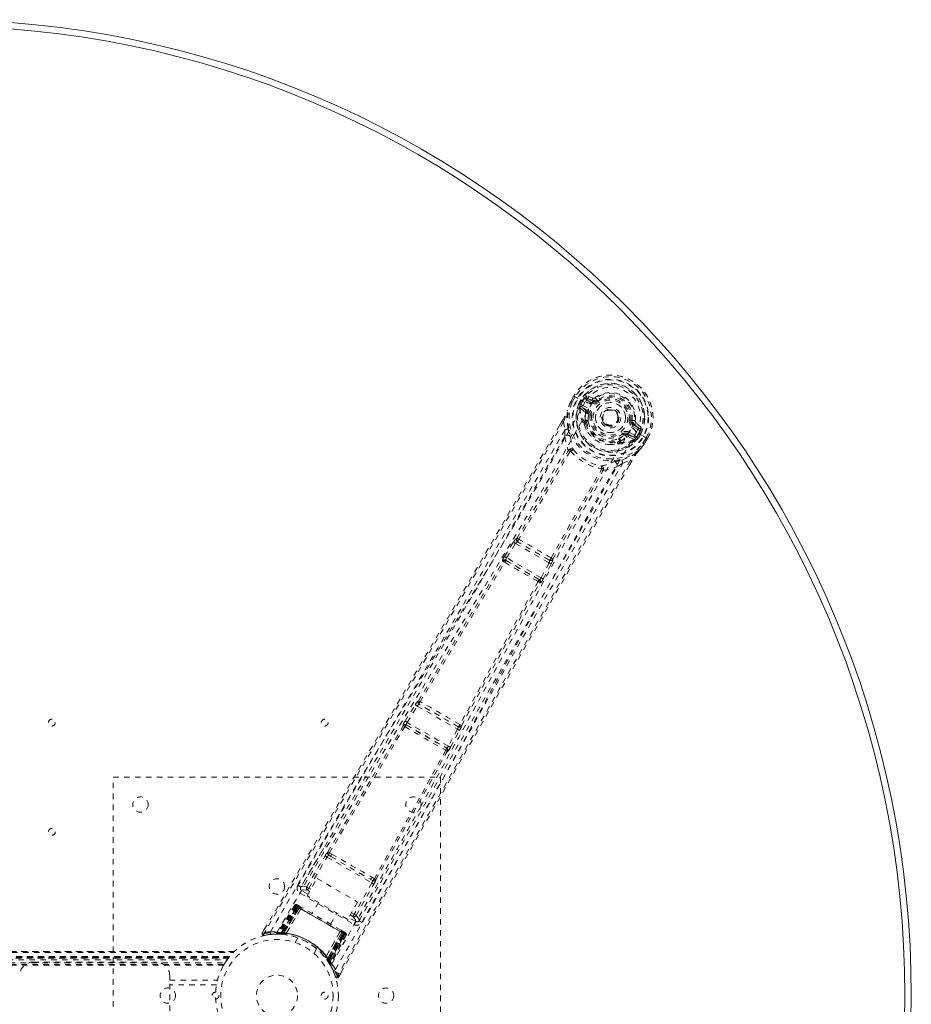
# Model space of a CAD drawing. Header units: inches. Extents: x 7.1 to 78.6, y 22.7 to 58.4.
# Tile 5 of 5: x 62.3 to 78.6, y 40.4 to 58.4. Entities that reach past the tile are written whole.
import ezdxf

# ---------------------------------------------------------------- set-up
doc = ezdxf.new("R2010")
doc.units = ezdxf.units.IN
doc.header["$MEASUREMENT"] = 0
doc.linetypes.add('SLD-Dashed', pattern=[0.075, 0.05, -0.025])
doc.linetypes.add('SLD-Solid', pattern=[0])

msp = doc.modelspace()

# ---------------------------------------------------------------- linework, layer by layer
at = {"color": 7, "linetype": 'SLD-Dashed', "lineweight": 0}
for p, q in [((72.348, 51.438), (72.346, 51.435)), ((72.406, 51.54), (72.348, 51.438)), ((72.407, 51.54), (72.349, 51.438)), ((72.431, 51.524), (72.373, 51.423)), ((72.409, 51.538), (72.406, 51.54)), ((72.455, 51.511), (72.409, 51.538)), ((72.475, 51.499), (72.455, 51.511)), ((72.48, 51.496), (72.475, 51.499)), ((72.61, 51.421), (72.48, 51.496)), ((72.5, 51.4), (72.536, 51.463)), ((72.5, 51.4), (72.526, 51.387)), ((72.5, 51.4), (72.5, 51.4)), ((72.562, 51.448), (72.526, 51.387)), ((72.528, 51.378), (72.566, 51.445)), ((72.566, 51.445), (72.562, 51.448)), ((72.636, 51.469), (72.651, 51.495)), ((72.737, 51.411), (72.636, 51.469)), ((72.757, 51.502), (72.643, 51.542)), ((72.651, 51.495), (72.762, 51.455)), ((72.752, 51.437), (72.651, 51.495)), ((72.762, 51.455), (72.752, 51.437)), ((72.799, 51.509), (72.835, 51.462)), ((72.828, 51.457), (72.835, 51.462)), ((72.835, 51.462), (72.85, 51.443)), ((72.515, 51.342), (72.515, 51.337)), ((72.519, 51.323), (72.515, 51.337)), ((72.519, 51.323), (72.608, 51.247)), ((72.526, 51.386), (72.522, 51.367)), ((72.522, 51.367), (72.528, 51.378)), ((72.648, 51.258), (72.548, 51.344)), ((72.548, 51.344), (72.661, 51.279)), ((72.563, 51.37), (72.676, 51.305)), ((72.648, 51.258), (72.661, 51.279)), ((72.193, 51.086), (72.142, 50.998)), ((72.194, 51.085), (72.143, 50.996)), ((72.218, 51.07), (72.244, 50.922)), ((72.596, 51.016), (72.595, 51.037)), ((72.603, 51.065), (72.614, 51.084)), ((72.637, 51.077), (72.626, 51.057)), ((72.675, 51.195), (72.675, 51.208)), ((72.704, 51.191), (72.675, 51.195)), ((73.213, 51.065), (73.205, 51.053)), ((73.217, 51.073), (73.213, 51.065)), ((73.45, 51.096), (73.474, 51.093)), ((73.474, 51.093), (73.474, 51.084)), ((73.639, 50.966), (73.548, 51.046)), ((72.239, 50.795), (72.244, 50.922)), ((73.418, 50.876), (73.53, 50.812)), ((73.58, 50.924), (73.479, 50.982)), ((73.504, 51.026), (73.494, 51.008)), ((73.595, 50.95), (73.494, 51.008)), ((73.504, 51.026), (73.595, 50.95)), ((73.551, 50.878), (73.551, 50.878)), ((73.681, 50.803), (73.551, 50.878)), ((73.228, 50.709), (73.24, 50.729)), ((73.246, 50.693), (73.258, 50.713)), ((73.323, 50.821), (73.305, 50.844)), ((73.335, 50.827), (73.323, 50.821)), ((73.391, 50.829), (73.403, 50.85)), ((73.515, 50.786), (73.391, 50.829)), ((73.401, 50.789), (73.512, 50.75)), ((73.403, 50.85), (73.515, 50.786)), ((73.526, 50.754), (73.512, 50.75)), ((73.512, 50.75), (73.512, 50.75)), ((73.512, 50.75), (73.512, 50.749)), ((73.526, 50.754), (73.531, 50.756)), ((73.563, 50.788), (73.548, 50.774)), ((73.548, 50.774), (73.555, 50.785)), ((73.555, 50.785), (73.594, 50.852)), ((73.563, 50.788), (73.599, 50.849)), ((73.563, 50.788), (73.588, 50.772)), ((73.625, 50.835), (73.588, 50.772)), ((73.588, 50.772), (73.588, 50.772)), ((73.594, 50.852), (73.599, 50.849)), ((73.625, 50.835), (73.625, 50.835)), ((73.672, 50.674), (73.73, 50.774)), ((73.686, 50.8), (73.681, 50.803)), ((73.706, 50.788), (73.686, 50.8)), ((73.696, 50.66), (73.755, 50.761)), ((73.756, 50.76), (73.697, 50.659)), ((73.753, 50.762), (73.706, 50.788)), ((73.756, 50.76), (73.753, 50.762)), ((73.226, 50.673), (73.207, 50.663)), ((73.695, 50.655), (73.697, 50.659)), ((73.302, 50.311), (73.443, 50.363)), ((73.423, 50.272), (73.468, 50.349)), ((73.469, 50.349), (73.425, 50.272)), ((73.302, 50.311), (73.194, 50.243)), ((71.3, 48.862), (71.319, 48.89)), ((71.362, 48.93), (71.361, 48.931)), ((71.135, 48.6), (71.3, 48.862)), ((71.173, 48.577), (71.337, 48.838)), ((71.337, 48.838), (71.951, 48.484)), ((71.376, 48.868), (71.377, 48.868)), ((71.957, 48.532), (71.376, 48.868)), ((71.108, 48.508), (71.099, 48.518)), ((71.168, 48.523), (71.159, 48.533)), ((71.159, 48.533), (71.775, 48.177)), ((71.807, 48.211), (71.173, 48.577)), ((71.957, 48.533), (71.957, 48.532)), ((72.019, 48.551), (72.018, 48.551)), ((71.951, 48.484), (71.807, 48.211)), ((71.846, 48.19), (71.99, 48.463)), ((71.99, 48.463), (72.005, 48.494)), ((71.775, 48.177), (71.762, 48.18)), ((71.779, 48.12), (71.792, 48.117)), ((69.314, 45.585), (69.499, 45.885)), ((69.352, 45.561), (69.537, 45.861)), ((69.537, 45.861), (70.273, 45.437)), ((69.556, 45.956), (69.556, 45.956)), ((69.571, 45.894), (69.572, 45.893)), ((70.284, 45.482), (69.571, 45.894)), ((69.275, 45.503), (69.279, 45.498)), ((69.339, 45.514), (69.336, 45.519)), ((69.336, 45.519), (70.077, 45.091)), ((70.106, 45.126), (69.352, 45.561)), ((70.283, 45.483), (70.284, 45.482)), ((70.345, 45.5), (70.345, 45.501)), ((70.273, 45.437), (70.106, 45.126)), ((70.145, 45.105), (70.312, 45.416)), ((70.077, 45.091), (70.071, 45.091)), ((70.087, 45.031), (70.094, 45.031)), ((63.965, 44.557), (69.965, 44.557)), ((63.965, 36.557), (63.965, 44.557)), ((69.965, 44.557), (69.965, 36.557)), ((67.817, 43.25), (67.403, 42.548)), ((67.51, 42.549), (67.846, 43.117)), ((67.914, 43.128), (67.955, 43.104)), ((67.97, 43.15), (67.928, 43.173)), ((67.955, 43.104), (68.676, 42.688)), ((67.548, 42.526), (67.884, 43.094)), ((67.884, 43.094), (68.703, 42.622)), ((67.516, 42.385), (67.699, 42.702)), ((67.699, 42.702), (68.444, 42.271)), ((68.703, 42.622), (68.379, 42.047)), ((68.418, 42.025), (68.742, 42.6)), ((68.471, 41.932), (68.871, 42.641)), ((68.676, 42.688), (68.717, 42.664)), ((68.75, 42.699), (68.708, 42.724)), ((67.387, 42.432), (68.377, 41.86)), ((67.401, 42.546), (67.395, 42.529)), ((67.403, 42.547), (67.398, 42.539)), ((67.403, 42.549), (67.403, 42.547)), ((67.534, 42.416), (67.417, 42.484)), ((68.261, 41.954), (67.516, 42.385)), ((67.563, 42.466), (67.526, 42.487)), ((67.585, 42.505), (67.548, 42.526)), ((67.29, 42.213), (66.969, 41.699)), ((67.302, 42.206), (66.985, 41.699)), ((67.302, 42.206), (67.29, 42.213)), ((67.331, 42.223), (67.328, 42.224)), ((67.332, 42.222), (67.332, 42.222)), ((67.339, 42.218), (67.338, 42.216)), ((67.343, 42.216), (67.339, 42.218)), ((67.354, 42.209), (67.351, 42.211)), ((67.416, 42.174), (67.358, 42.207)), ((67.725, 42.264), (67.609, 42.062)), ((68.444, 42.271), (68.261, 41.954)), ((67.322, 42.199), (67.005, 41.696)), ((67.318, 42.197), (67.006, 41.699)), ((67.324, 42.193), (67.045, 41.711)), ((67.051, 41.711), (67.328, 42.191)), ((67.06, 41.71), (67.336, 42.187)), ((67.339, 42.185), (67.065, 41.709)), ((67.352, 42.177), (67.08, 41.708)), ((67.083, 41.695), (67.375, 42.164)), ((67.084, 41.708), (67.355, 42.176)), ((67.377, 42.163), (67.085, 41.695)), ((67.136, 41.698), (67.402, 42.15)), ((67.403, 42.148), (67.138, 41.698)), ((67.375, 42.164), (67.318, 42.197)), ((67.328, 42.191), (68.199, 41.688)), ((68.188, 41.695), (67.339, 42.185)), ((67.355, 42.176), (67.352, 42.177)), ((67.355, 42.176), (68.172, 41.704)), ((67.375, 42.164), (67.377, 42.163)), ((67.403, 42.148), (67.402, 42.15)), ((67.947, 41.867), (68.063, 42.069)), ((68.308, 42.035), (68.356, 42.008)), ((68.331, 42.074), (68.379, 42.047)), ((68.418, 42.025), (68.379, 42.047)), ((68.408, 41.912), (68.28, 41.986)), ((68.458, 41.916), (68.469, 41.929)), ((68.465, 41.923), (68.47, 41.931)), ((68.47, 41.931), (68.471, 41.932)), ((66.739, 41.778), (66.696, 41.704)), ((66.696, 41.704), (66.722, 41.689)), ((66.728, 41.66), (66.856, 41.679)), ((66.868, 41.68), (66.939, 41.682)), ((66.944, 41.685), (66.96, 41.685)), ((66.969, 41.699), (66.985, 41.699)), ((66.981, 41.685), (67.055, 41.681)), ((67.006, 41.699), (67.083, 41.695)), ((67.016, 41.7), (67.02, 41.697)), ((67.043, 41.682), (67.033, 41.683)), ((67.043, 41.682), (67.045, 41.711)), ((67.049, 41.682), (67.043, 41.682)), ((67.045, 41.711), (67.051, 41.711)), ((67.049, 41.682), (67.051, 41.711)), ((67.077, 41.679), (67.049, 41.682)), ((67.055, 41.681), (67.057, 41.681)), ((67.058, 41.681), (67.06, 41.71)), ((67.058, 41.681), (67.062, 41.681)), ((67.062, 41.681), (67.065, 41.709)), ((67.077, 41.679), (67.08, 41.708)), ((67.081, 41.679), (67.084, 41.708)), ((67.085, 41.695), (67.083, 41.695)), ((67.125, 41.674), (67.128, 41.673)), ((67.136, 41.698), (67.138, 41.698)), ((67.867, 41.277), (68.124, 41.731)), ((68.126, 41.732), (67.868, 41.275)), ((67.891, 41.23), (68.15, 41.716)), ((68.151, 41.716), (67.892, 41.228)), ((68.172, 41.704), (67.902, 41.236)), ((67.904, 41.232), (68.175, 41.702)), ((67.913, 41.22), (68.188, 41.695)), ((68.191, 41.693), (67.916, 41.216)), ((68.199, 41.688), (67.921, 41.208)), ((67.925, 41.203), (68.203, 41.686)), ((67.931, 41.161), (68.209, 41.687)), ((68.209, 41.682), (67.933, 41.164)), ((68.225, 41.673), (67.944, 41.145)), ((68.236, 41.666), (67.952, 41.131)), ((68.126, 41.732), (68.124, 41.731)), ((68.198, 41.722), (68.14, 41.756)), ((68.15, 41.716), (68.151, 41.716)), ((68.209, 41.682), (68.151, 41.716)), ((68.175, 41.702), (68.172, 41.704)), ((68.205, 41.718), (68.202, 41.72)), ((68.217, 41.711), (68.213, 41.714)), ((68.223, 41.707), (68.223, 41.707)), ((68.228, 41.704), (68.224, 41.707)), ((68.236, 41.666), (68.225, 41.673)), ((67.346, 41.616), (67.297, 41.532)), ((19.501, 41.362), (66.18, 41.362)), ((66.179, 41.363), (19.502, 41.363)), ((19.513, 41.35), (66.167, 41.35)), ((66.18, 41.362), (66.179, 41.362)), ((67.644, 41.332), (67.642, 41.334)), ((67.644, 41.332), (67.692, 41.416)), ((67.692, 41.416), (67.69, 41.418)), ((19.584, 41.272), (66.097, 41.272)), ((66.097, 41.272), (19.584, 41.272)), ((66.093, 41.268), (19.588, 41.268)), ((19.591, 41.264), (66.09, 41.264)), ((66.09, 41.264), (19.591, 41.264)), ((66.085, 41.258), (19.595, 41.258)), ((19.603, 41.249), (66.078, 41.249)), ((19.604, 41.248), (66.077, 41.248)), ((66.076, 41.246), (19.605, 41.246)), ((66.074, 41.244), (19.607, 41.244)), ((19.629, 41.213), (66.051, 41.213)), ((19.668, 41.156), (66.013, 41.156)), ((19.683, 41.13), (65.997, 41.13)), ((62.5, 41.172), (64.75, 41.172)), ((66.013, 41.156), (66.016, 41.16)), ((66.062, 41.228), (66.09, 41.264)), ((66.09, 41.264), (66.074, 41.244)), ((66.093, 41.268), (66.097, 41.272)), ((67.85, 41.256), (67.852, 41.254)), ((67.867, 41.277), (67.868, 41.275)), ((67.902, 41.236), (67.879, 41.219)), ((67.881, 41.215), (67.879, 41.219)), ((67.904, 41.232), (67.881, 41.215)), ((67.913, 41.22), (67.89, 41.203)), ((67.89, 41.203), (67.892, 41.199)), ((67.892, 41.228), (67.891, 41.23)), ((67.892, 41.228), (67.933, 41.164)), ((67.916, 41.216), (67.892, 41.199)), ((67.893, 41.199), (67.894, 41.197)), ((67.894, 41.197), (67.934, 41.134)), ((67.921, 41.208), (67.897, 41.192)), ((67.901, 41.187), (67.897, 41.192)), ((67.925, 41.203), (67.901, 41.187)), ((67.921, 41.208), (67.925, 41.203)), ((67.944, 41.145), (67.952, 41.131)), ((19.694, 41.113), (65.987, 41.113)), ((67.945, 41.116), (67.952, 41.103)), ((68.093, 40.898), (68.135, 40.971)), ((65, 40.922), (65, 40.839)), ((65, 40.839), (65.876, 40.839)), ((65, 40.276), (65, 40.839)), ((68.067, 40.912), (68.039, 40.903)), ((65.858, 40.755), (65, 40.755))]:
    msp.add_line(p, q, dxfattribs=at)
at = {"color": 7, "linetype": 'SLD-Dashed', "lineweight": 0, "flags": 128}
for points in [[(72.727, 51.388), (72.771, 51.453), (72.828, 51.507), (72.897, 51.548), (72.974, 51.574), (73.056, 51.584), (73.139, 51.578), (73.219, 51.557), (73.296, 51.522), (73.364, 51.474), (73.423, 51.414), (73.469, 51.345), (73.501, 51.269), (73.518, 51.19), (73.517, 51.109), (73.498, 51.033), (73.464, 50.963)], [(66.846, 41.726), (67.646, 43.101), (68.456, 44.468), (69.276, 45.826), (70.1, 47.178), (70.746, 48.237), (71.384, 49.296), (72.007, 50.356), (72.61, 51.421)], [(72.346, 51.435), (72.312, 51.352), (72.283, 51.266)], [(72.348, 51.438), (72.311, 51.349), (72.287, 51.277)], [(72.346, 51.435), (72.347, 51.434), (72.348, 51.433), (72.351, 51.432), (72.355, 51.431), (72.359, 51.429), (72.363, 51.428), (72.368, 51.426), (72.373, 51.423)], [(72.373, 51.423), (72.368, 51.427), (72.363, 51.43), (72.358, 51.432), (72.354, 51.435), (72.35, 51.437), (72.348, 51.438), (72.347, 51.438), (72.348, 51.438)], [(72.406, 51.54), (72.405, 51.54), (72.406, 51.539), (72.408, 51.538), (72.411, 51.536), (72.415, 51.533), (72.42, 51.53), (72.425, 51.527), (72.431, 51.524)], [(72.636, 51.469), (72.618, 51.485), (72.607, 51.506)], [(72.737, 51.411), (72.739, 51.416), (72.742, 51.421), (72.745, 51.425), (72.747, 51.429), (72.749, 51.432), (72.75, 51.435), (72.751, 51.436), (72.752, 51.437)], [(72.868, 51.419), (72.865, 51.424), (72.861, 51.428), (72.858, 51.432), (72.855, 51.436), (72.853, 51.439), (72.851, 51.441), (72.85, 51.442), (72.85, 51.443)], [(66.968, 41.72), (67.766, 43.09), (68.576, 44.452), (69.396, 45.806), (70.221, 47.153), (70.867, 48.209), (71.504, 49.265), (72.127, 50.324), (72.727, 51.388)], [(72.3, 50.935), (72.275, 51.092), (72.283, 51.266)], [(72.287, 51.277), (72.285, 51.272), (72.283, 51.266)], [(72.526, 51.386), (72.526, 51.386), (72.526, 51.387)], [(72.528, 51.378), (72.546, 51.377), (72.563, 51.37)], [(72.563, 51.37), (72.56, 51.365), (72.558, 51.36), (72.555, 51.356), (72.553, 51.352), (72.551, 51.349), (72.55, 51.346), (72.549, 51.345), (72.548, 51.344)], [(72.62, 51.214), (72.617, 51.235), (72.608, 51.247)], [(72.676, 51.305), (72.673, 51.3), (72.67, 51.295), (72.667, 51.291), (72.665, 51.287), (72.663, 51.284), (72.662, 51.281), (72.661, 51.28), (72.661, 51.279)], [(72.218, 51.07), (71.812, 50.364), (71.388, 49.63), (70.944, 48.865), (70.539, 48.172), (70.278, 47.726), (70.004, 47.258), (69.717, 46.77), (69.432, 46.284), (69.184, 45.864), (68.856, 45.306), (68.506, 44.713), (68.136, 44.085), (67.792, 43.502), (66.722, 41.689)], [(72.193, 51.086), (72.193, 51.086), (72.193, 51.085), (72.195, 51.084), (72.199, 51.082), (72.203, 51.079), (72.208, 51.076), (72.213, 51.073), (72.218, 51.07)], [(72.614, 51.084), (72.613, 51.144), (72.62, 51.214)], [(72.675, 51.195), (72.667, 51.129), (72.668, 51.074)], [(72.734, 51.187), (72.728, 51.188), (72.723, 51.189), (72.718, 51.189), (72.713, 51.19), (72.71, 51.19), (72.707, 51.191), (72.705, 51.191), (72.704, 51.191)], [(73.421, 51.1), (73.426, 51.099), (73.432, 51.099), (73.437, 51.098), (73.441, 51.098), (73.445, 51.097), (73.448, 51.097), (73.45, 51.096), (73.45, 51.096)], [(72.142, 50.998), (70.832, 48.733), (69.459, 46.389), (68.077, 44.045), (66.696, 41.704)], [(72.244, 50.922), (71.874, 50.28), (71.487, 49.613), (71.083, 48.919), (70.696, 48.257), (70.304, 47.588), (69.911, 46.919), (69.528, 46.268), (69.159, 45.643), (68.816, 45.061), (68.432, 44.409), (68.071, 43.798), (67.716, 43.198), (67.349, 42.576)], [(68.037, 41.038), (68.828, 42.418), (69.606, 43.804), (70.373, 45.193), (71.132, 46.583), (71.726, 47.671), (72.324, 48.753), (72.93, 49.823), (73.551, 50.878)], [(69.599, 44.021), (70.296, 45.287), (71.05, 46.675), (71.641, 47.762), (72.237, 48.842), (72.843, 49.91), (73.464, 50.962)], [(72.596, 51.016), (72.632, 50.927), (72.662, 50.879)], [(73.287, 50.868), (73.29, 50.864), (73.293, 50.859), (73.297, 50.855), (73.299, 50.852), (73.302, 50.849), (73.303, 50.846), (73.304, 50.845), (73.305, 50.844)], [(73.418, 50.876), (73.415, 50.872), (73.413, 50.867), (73.41, 50.862), (73.408, 50.858), (73.406, 50.855), (73.404, 50.853), (73.404, 50.851), (73.403, 50.85)], [(73.479, 50.982), (73.482, 50.987), (73.485, 50.992), (73.487, 50.996), (73.49, 51), (73.491, 51.003), (73.493, 51.006), (73.494, 51.007), (73.494, 51.008)], [(73.58, 50.924), (73.583, 50.929), (73.586, 50.934), (73.588, 50.938), (73.59, 50.942), (73.592, 50.945), (73.594, 50.948), (73.595, 50.949), (73.595, 50.95)], [(73.626, 50.918), (73.602, 50.916), (73.58, 50.924)], [(72.239, 50.795), (70.638, 48.039), (69.022, 45.292), (67.401, 42.546)], [(72.239, 50.795), (72.263, 50.668), (72.304, 50.544)], [(72.339, 50.811), (72.343, 50.799), (72.344, 50.791)], [(73.258, 50.713), (73.31, 50.741), (73.366, 50.783)], [(73.366, 50.783), (73.387, 50.791), (73.401, 50.789)], [(73.515, 50.786), (73.516, 50.786), (73.517, 50.788), (73.518, 50.79), (73.52, 50.794), (73.522, 50.798), (73.525, 50.802), (73.527, 50.807), (73.53, 50.812)], [(73.53, 50.812), (73.545, 50.8), (73.555, 50.785)], [(73.563, 50.788), (73.563, 50.788), (73.563, 50.788)], [(73.599, 50.849), (73.602, 50.847), (73.608, 50.844), (73.616, 50.84), (73.625, 50.835)], [(73.73, 50.774), (73.735, 50.771), (73.741, 50.768), (73.746, 50.765), (73.75, 50.763), (73.753, 50.761), (73.755, 50.76), (73.756, 50.76), (73.756, 50.76)], [(71.362, 48.93), (71.837, 49.732), (72.302, 50.536)], [(72.336, 50.524), (71.871, 49.719), (71.395, 48.917)], [(72.35, 50.528), (72.351, 50.539), (72.348, 50.548), (72.343, 50.555), (72.336, 50.559), (72.328, 50.56), (72.319, 50.558), (72.311, 50.552), (72.304, 50.544)], [(72.35, 50.528), (72.343, 50.528), (72.339, 50.527), (72.337, 50.525), (72.336, 50.524)], [(73.056, 50.652), (73.113, 50.649), (73.207, 50.663)], [(73.285, 50.367), (73.434, 50.423), (73.58, 50.517)], [(73.58, 50.517), (73.634, 50.577), (73.695, 50.655)], [(73.58, 50.517), (73.584, 50.521), (73.587, 50.526)], [(73.697, 50.659), (73.639, 50.583), (73.587, 50.526)], [(73.697, 50.659), (73.697, 50.659), (73.697, 50.659), (73.694, 50.661), (73.691, 50.662), (73.687, 50.665), (73.682, 50.668), (73.677, 50.671), (73.672, 50.674)], [(73.695, 50.655), (73.694, 50.656), (73.693, 50.657), (73.69, 50.659), (73.688, 50.661), (73.684, 50.664), (73.68, 50.667), (73.676, 50.671), (73.672, 50.674)], [(73.443, 50.363), (73.073, 49.724), (72.683, 49.048), (72.273, 48.334), (71.844, 47.583), (71.449, 46.891), (71.039, 46.17), (70.945, 46.004), (70.85, 45.836), (70.754, 45.667), (70.689, 45.552), (70.625, 45.439), (70.558, 45.321), (70.488, 45.198), (70.265, 44.803), (70.017, 44.364), (69.744, 43.88), (69.571, 43.574), (69.388, 43.25), (69.19, 42.9), (69.005, 42.572), (68.764, 42.145), (68.549, 41.765), (68.362, 41.434), (68.201, 41.149), (68.067, 40.912)], [(73.138, 50.332), (73.146, 50.335), (73.159, 50.338)], [(73.443, 50.363), (73.448, 50.36), (73.453, 50.357), (73.458, 50.354), (73.463, 50.352), (73.466, 50.35), (73.468, 50.349), (73.469, 50.349), (73.469, 50.349)], [(73.425, 50.272), (72.113, 47.994), (70.769, 45.632), (69.43, 43.265), (68.093, 40.897)], [(68.469, 41.929), (70.037, 44.706), (71.609, 47.479), (73.194, 50.243)], [(68.521, 41.899), (68.706, 42.227), (68.917, 42.6), (69.148, 43.009), (69.357, 43.379), (69.466, 43.573), (69.576, 43.767), (69.685, 43.961), (69.809, 44.181), (69.935, 44.403), (70.056, 44.618), (70.304, 45.056), (70.534, 45.464), (70.747, 45.84), (70.955, 46.208), (71.197, 46.634), (71.612, 47.365), (72.032, 48.102), (72.468, 48.863), (72.894, 49.604), (73.302, 50.311)], [(71.99, 48.573), (72.447, 49.387), (72.911, 50.192)], [(72.018, 48.551), (72.475, 49.364), (72.939, 50.168)], [(72.945, 50.175), (72.948, 50.185), (72.949, 50.194), (72.947, 50.203), (72.942, 50.21), (72.935, 50.213), (72.926, 50.214), (72.917, 50.212), (72.908, 50.206)], [(72.911, 50.192), (72.912, 50.194), (72.912, 50.196), (72.912, 50.2), (72.908, 50.206)], [(72.945, 50.175), (73.073, 50.201), (73.194, 50.243)], [(71.3, 48.862), (71.304, 48.859), (71.313, 48.854), (71.325, 48.846), (71.337, 48.838)], [(71.337, 48.838), (71.342, 48.845), (71.348, 48.852), (71.359, 48.862), (71.369, 48.868), (71.373, 48.868), (71.375, 48.868), (71.376, 48.868)], [(71.135, 48.6), (71.137, 48.599), (71.139, 48.598), (71.143, 48.595), (71.148, 48.592), (71.153, 48.589), (71.159, 48.585), (71.166, 48.581), (71.173, 48.577)], [(71.159, 48.533), (71.157, 48.539), (71.158, 48.549), (71.164, 48.562), (71.168, 48.57), (71.173, 48.577)], [(69.556, 45.956), (70.334, 47.233), (71.108, 48.508)], [(69.587, 45.941), (70.367, 47.219), (71.141, 48.494)], [(71.951, 48.484), (71.958, 48.48), (71.964, 48.477), (71.971, 48.474), (71.976, 48.471), (71.981, 48.468), (71.985, 48.466), (71.988, 48.464), (71.99, 48.463)], [(71.807, 48.211), (71.803, 48.203), (71.799, 48.196), (71.79, 48.184), (71.782, 48.178), (71.775, 48.177)], [(71.807, 48.211), (71.814, 48.207), (71.821, 48.203), (71.827, 48.2), (71.833, 48.197), (71.837, 48.194), (71.841, 48.192), (71.844, 48.191), (71.846, 48.19)], [(71.751, 48.142), (71.034, 46.834), (70.317, 45.52)], [(70.345, 45.501), (71.062, 46.813), (71.779, 48.12)], [(69.499, 45.885), (69.518, 45.913), (69.519, 45.914)], [(69.499, 45.885), (69.501, 45.884), (69.503, 45.882), (69.507, 45.88), (69.512, 45.877), (69.518, 45.874), (69.524, 45.87), (69.53, 45.866), (69.537, 45.861)], [(69.55, 45.937), (69.55, 45.939), (69.556, 45.956)], [(67.898, 43.189), (68.585, 44.346), (69.279, 45.498)], [(67.928, 43.173), (68.615, 44.331), (69.309, 45.483)], [(69.314, 45.585), (69.315, 45.584), (69.318, 45.582), (69.321, 45.58), (69.326, 45.577), (69.332, 45.574), (69.338, 45.57), (69.345, 45.566), (69.352, 45.561)], [(70.312, 45.416), (70.327, 45.446), (70.328, 45.447)], [(70.273, 45.437), (70.28, 45.433), (70.287, 45.429), (70.293, 45.426), (70.299, 45.423), (70.304, 45.42), (70.308, 45.418), (70.31, 45.416), (70.312, 45.416)], [(70.106, 45.126), (70.113, 45.122), (70.12, 45.118), (70.126, 45.115), (70.132, 45.112), (70.137, 45.109), (70.141, 45.107), (70.144, 45.106), (70.145, 45.105)], [(70.059, 45.05), (69.409, 43.873), (68.75, 42.699)], [(68.778, 42.681), (69.437, 43.855), (70.087, 45.031)], [(67.846, 43.117), (67.85, 43.115), (67.859, 43.109), (67.871, 43.102), (67.884, 43.094)], [(67.914, 43.128), (67.901, 43.14), (67.896, 43.151)], [(67.955, 43.104), (68.132, 43.002), (68.311, 42.899), (68.494, 42.793), (68.676, 42.688)], [(67.97, 43.15), (68.153, 43.044), (68.339, 42.937), (68.525, 42.83), (68.708, 42.724)], [(68.703, 42.622), (68.716, 42.614), (68.729, 42.607), (68.738, 42.602), (68.742, 42.6)], [(67.417, 42.484), (67.415, 42.479), (67.408, 42.468), (67.398, 42.451), (67.387, 42.432)], [(67.51, 42.549), (67.436, 42.559), (67.405, 42.547)], [(67.417, 42.484), (67.452, 42.497), (67.526, 42.487)], [(67.51, 42.549), (67.514, 42.546), (67.522, 42.541), (67.534, 42.534), (67.548, 42.526)], [(67.526, 42.487), (67.526, 42.488), (67.528, 42.491), (67.53, 42.494), (67.533, 42.499), (67.536, 42.505), (67.54, 42.512), (67.544, 42.519), (67.548, 42.526)], [(67.29, 42.213), (67.293, 42.211), (67.3, 42.207), (67.311, 42.201), (67.324, 42.193)], [(67.336, 42.187), (67.323, 42.194), (67.312, 42.2), (67.305, 42.204), (67.302, 42.206)], [(67.351, 42.211), (67.347, 42.213), (67.345, 42.215), (67.343, 42.216), (67.342, 42.216)], [(67.35, 42.21), (67.347, 42.213), (67.345, 42.214), (67.344, 42.215), (67.344, 42.215)], [(67.318, 42.197), (67.318, 42.197), (67.32, 42.196), (67.323, 42.194), (67.327, 42.192), (67.332, 42.189), (67.338, 42.185), (67.345, 42.181), (67.352, 42.177)], [(67.395, 42.174), (67.384, 42.17), (67.377, 42.163)], [(67.402, 42.15), (67.396, 42.169), (67.395, 42.174)], [(68.124, 41.731), (67.945, 41.835), (67.763, 41.94), (67.582, 42.044), (67.403, 42.148)], [(68.138, 41.757), (67.959, 41.86), (67.778, 41.965), (67.596, 42.07), (67.418, 42.173)], [(68.356, 42.008), (68.357, 42.009), (68.358, 42.011), (68.36, 42.015), (68.363, 42.02), (68.367, 42.025), (68.37, 42.032), (68.375, 42.039), (68.379, 42.047)], [(68.469, 41.929), (68.463, 41.965), (68.418, 42.025)], [(68.356, 42.008), (68.402, 41.948), (68.408, 41.912)], [(68.377, 41.86), (68.389, 41.879), (68.398, 41.896), (68.405, 41.908), (68.408, 41.912)], [(66.699, 41.703), (66.696, 41.695), (66.696, 41.687), (66.697, 41.679), (66.7, 41.671), (66.704, 41.665), (66.711, 41.661), (66.718, 41.659), (66.725, 41.659)], [(68.126, 41.732), (68.146, 41.737), (68.151, 41.738)], [(68.15, 41.716), (68.152, 41.727), (68.151, 41.738)], [(68.175, 41.702), (68.182, 41.698), (68.189, 41.694), (68.195, 41.691), (68.2, 41.688), (68.204, 41.685), (68.207, 41.683), (68.209, 41.682), (68.209, 41.682)], [(68.225, 41.673), (68.222, 41.675), (68.214, 41.679), (68.204, 41.685), (68.191, 41.693)], [(68.198, 41.722), (68.197, 41.722), (68.196, 41.723)], [(68.203, 41.686), (68.216, 41.678), (68.227, 41.672), (68.234, 41.668), (68.236, 41.666)], [(68.212, 41.714), (68.212, 41.714), (68.211, 41.714), (68.208, 41.715), (68.204, 41.716)], [(68.213, 41.713), (68.213, 41.714), (68.211, 41.715), (68.208, 41.716), (68.205, 41.718)], [(68.209, 41.682), (68.212, 41.689), (68.212, 41.691)], [(67.924, 41.15), (67.92, 41.156), (67.901, 41.187)], [(67.931, 41.156), (67.933, 41.162), (67.934, 41.164)], [(67.949, 41.113), (67.949, 41.126), (67.952, 41.14)], [(67.949, 41.126), (67.951, 41.132), (67.952, 41.133)], [(68.041, 40.904), (68.046, 40.897), (68.051, 40.891), (68.058, 40.887), (68.066, 40.884), (68.073, 40.884), (68.081, 40.885), (68.087, 40.89), (68.092, 40.895)], [(68.093, 40.897), (68.093, 40.898), (68.091, 40.899), (68.085, 40.902), (68.077, 40.907), (68.072, 40.91), (68.067, 40.912)], [(65.857, 40.751), (65.858, 40.753), (65.858, 40.755)]]:
    msp.add_lwpolyline(points, dxfattribs=at)
at = {"color": 7, "linetype": 'SLD-Dashed', "lineweight": 0}
for centre, radius in [((73.077, 51.144), 0.7), ((73.077, 51.144), 0.69), ((73.077, 51.144), 0.623), ((73.077, 51.144), 0.32), ((73.077, 51.144), 0.275), ((73.077, 51.144), 0.188), ((73.077, 51.144), 0.157), ((73.077, 51.144), 0.142), ((73.077, 51.144), 0.14), ((73.077, 51.144), 0.138), ((62.84, 45.557), 0.0625), ((67.84, 45.557), 0.0625), ((64.465, 44.057), 0.141), ((69.465, 44.057), 0.141), ((62.84, 43.557), 0.0625), ((66.965, 42.557), 0.141), ((66.965, 40.557), 1.125), ((66.965, 40.557), 1.03), ((66.965, 40.557), 0.376), ((64.965, 40.557), 0.141), ((65.84, 40.557), 0.0625), ((67.84, 40.557), 0.0625), ((68.965, 40.557), 0.14)]:
    msp.add_circle(centre, radius, dxfattribs=at)
at = {"color": 7, "linetype": 'SLD-Solid', "lineweight": 15}
for radius in [17.875, 17.757, 17.757]:
    msp.add_arc((60.715, 40.557), radius, 270, 90, dxfattribs=at)
at = {"color": 7, "linetype": 'SLD-Dashed', "lineweight": 0}
for centre, radius, start, end in [((73.077, 51.144), 0.78, 330, 149.4852), ((73.077, 51.144), 0.78, 330.5288, 149.4712), ((73.077, 51.144), 0.75, 330.4563, 149.5437), ((73.077, 51.144), 0.629, 330.5443, 149.4556), ((73.077, 51.144), 0.599, 330.5443, 149.4557), ((73.084, 51.155), 0.543, 329.3659, 150.6341), ((73.077, 51.144), 0.459, 352.774, 127.226), ((73.077, 51.144), 0.787, 158.3239, 321.6761), ((73.077, 51.144), 0.758, 158.3239, 321.6761), ((72.373, 51.423), 0.03, 150.2178, 155.2738), ((73.077, 51.144), 0.632, 156.0642, 323.9359), ((73.009, 52.235), 0.905, 238.5152, 240.3906), ((73.077, 51.144), 0.593, 142.3909, 149.4476), ((72.77, 51.38), 0.206, 128.3432, 142.3389), ((72.605, 51.18), 0.242, 59.7354, 88.8248), ((72.665, 51.521), 0.0299, 137.8919, 241.951), ((72.796, 51.514), 0.119, 240.0006, 307.2249), ((72.777, 51.48), 0.0301, 132.3462, 238.579), ((72.796, 51.514), 0.089, 240, 307.226), ((72.772, 51.546), 0.0455, 251.3573, 307.4672), ((72.792, 51.519), 0.0715, 244.7807, 299.761), ((73.077, 51.144), 0.275, 0.0002, 179.9998), ((73.077, 51.144), 0.4, 352.774, 127.226), ((73.077, 51.144), 0.376, 352.774, 127.226), ((73.077, 51.144), 0.346, 352.774, 127.2259), ((71.167, 51.711), 1.202, 328.6565, 338.8139), ((68.764, 52.326), 3.676, 340.0111, 343.2386), ((73.077, 51.144), 0.602, 156.2697, 323.7303), ((73.011, 51.292), 0.497, 174.8143, 213.6306), ((72.598, 51.332), 0.0845, 155.4152, 172.6004), ((72.533, 51.318), 0.0306, 59.046, 126.166), ((72.958, 51.323), 0.439, 180.0687, 216.0862), ((72.634, 51.232), 0.0299, 61.0442, 149.0077), ((72.644, 51.194), 0.031, 1.5921, 140.0515), ((72.618, 51.21), 0.0567, 358.2356, 57.9749), ((72.616, 51.202), 0.089, 352.774, 60), ((72.616, 51.202), 0.119, 352.7756, 59.9993), ((72.639, 51.039), 0.0444, 144.9967, 182.7094), ((72.599, 51.014), 0.0507, 58.2616, 85.6674), ((72.639, 51.067), 0.0305, 13.935, 144.3675), ((72.61, 51.034), 0.0505, 58.2668, 85.7528), ((72.655, 51.042), 0.0326, 151.6469, 197.8226), ((72.649, 51.042), 0.0371, 59.2756, 109.8337), ((73.083, 51.154), 0.453, 189.7482, 290.2511), ((73.074, 51.138), 0.411, 189.0112, 290.9887), ((73.077, 51.144), 0.376, 172.774, 307.226), ((73.077, 51.144), 0.346, 172.7739, 307.226), ((73.077, 51.144), 0.275, 180.0001, 359.9999), ((73.077, 51.144), 0.157, 215.1542, 260.0596), ((73.539, 51.085), 0.119, 172.7729, 240.0002), ((73.539, 51.085), 0.089, 172.774, 240), ((73.68, 52.481), 1.403, 261.5622, 263.9854), ((73.545, 51.085), 0.0714, 180.3175, 235.2452), ((73.519, 51.052), 0.0301, 241.4568, 347.6163), ((73.578, 51.08), 0.0455, 172.5376, 228.6378), ((72.42, 50.304), 0.643, 100.7369, 105.9141), ((74.428, 51.528), 2.209, 195.5724, 198.9381), ((72.629, 50.992), 0.0404, 97.2303, 142.6845), ((73.096, 51.176), 0.494, 196.9721, 283.028), ((73.068, 51.128), 0.476, 211.4722, 268.527), ((73.359, 50.773), 0.119, 59.9993, 127.2273), ((73.359, 50.773), 0.089, 60, 127.226), ((73.339, 50.747), 0.249, 31.7067, 59.8606), ((73.077, 51.144), 0.593, 330.5524, 337.6091), ((73.611, 50.975), 0.0299, 238.0461, 342.1095), ((73.435, 50.996), 0.206, 337.6641, 351.6552), ((72.291, 50.762), 0.0608, 28.0314, 147.6169), ((73.228, 50.869), 0.887, 185.0285, 200.8703), ((73.241, 51.154), 0.491, 266.1258, 305.5142), ((73.201, 50.727), 0.0326, 282.1649, 328.364), ((73.17, 50.679), 0.0404, 337.3034, 22.774), ((73.019, 51.173), 0.465, 295.8351, 310.796), ((73.23, 50.725), 0.0305, 335.6311, 106.0659), ((73.203, 50.722), 0.0371, 10.1708, 60.7229), ((73.206, 50.712), 0.0444, 297.3935, 335.0023), ((73.204, 50.665), 0.0506, 34.3191, 61.7523), ((73.216, 50.684), 0.0504, 34.2231, 61.7508), ((73.293, 51.13), 0.44, 263.9345, 299.9017), ((73.337, 50.794), 0.031, 340.168, 118.1929), ((73.364, 50.779), 0.0565, 61.9565, 121.5659), ((73.375, 50.803), 0.0299, 331.0006, 58.9477), ((73.501, 50.759), 0.0305, 353.8281, 60.9611), ((73.457, 50.844), 0.115, 309.6968, 322.2766), ((72.29, 50.544), 0.0143, 326.6968, 2.408), ((72.294, 50.457), 0.0794, 57.488, 83.949), ((72.355, 50.511), 0.0608, 43.4568, 146.3326), ((72.408, 50.474), 0.0786, 96.2602, 136.675), ((73.084, 51.156), 0.965, 220.5265, 259.4746), ((73.048, 51.093), 0.844, 219.7729, 260.2271), ((76.26, 47.998), 3.678, 136.763, 139.9884), ((74.524, 49.773), 1.202, 141.1878, 151.3416), ((72.764, 51.137), 0.888, 279.1312, 294.9697), ((73.14, 50.272), 0.0608, 332.3824, 91.9702), ((72.736, 52.502), 2.205, 281.0592, 284.4307), ((72.677, 50.154), 0.644, 14.0904, 19.2598), ((72.89, 50.202), 0.0608, 333.6686, 76.5442), ((72.833, 50.229), 0.0786, 343.3217, 23.7437), ((72.874, 50.122), 0.0794, 36.0517, 62.5127), ((72.951, 50.162), 0.0143, 117.522, 153.3917), ((71.401, 48.847), 0.0933, 115.8682, 152.462), ((71.399, 48.907), 0.0451, 147.8543, 238.9603), ((71.4, 48.906), 0.0451, 147.8505, 238.9541), ((71.346, 48.843), 0.0889, 56.1816, 79.6206), ((71.464, 48.863), 0.0872, 141.8084, 176.8113), ((55.335, 20.413), 32.717, 59.3988, 60.6011), ((54.978, 19.794), 33.379, 59.4252, 60.5748), ((71.262, 48.496), 0.165, 140.59, 172.3682), ((71.137, 48.493), 0.0451, 60.8647, 147.5091), ((71.146, 48.483), 0.0451, 60.8969, 147.3972), ((71.197, 48.469), 0.0607, 118.3016, 156.2253), ((87.905, 76.826), 32.881, 239.4019, 240.5982), ((71.901, 48.515), 0.0588, 327.8337, 16.632), ((71.909, 48.606), 0.0873, 303.1911, 338.1896), ((71.978, 48.572), 0.0451, 241.05, 332.1463), ((71.979, 48.572), 0.0451, 241.042, 332.1437), ((71.951, 48.494), 0.088, 40.252, 63.9496), ((71.926, 48.544), 0.0933, 327.5295, 4.1389), ((71.09, 48.418), 0.0919, 56.0252, 78.5459), ((89.957, 80.38), 37.023, 239.4552, 240.5447), ((71.701, 48.178), 0.0612, 323.9376, 1.5344), ((71.739, 48.141), 0.0451, 332.6006, 59.1049), ((71.752, 48.138), 0.0451, 332.489, 59.1375), ((71.692, 48.248), 0.165, 307.6357, 339.4031), ((71.71, 48.059), 0.092, 41.4641, 63.9925), ((69.623, 45.859), 0.118, 124.6477, 152.0144), ((69.594, 45.835), 0.0626, 111.5478, 155.5131), ((69.594, 45.932), 0.0451, 148.3764, 239.3657), ((69.593, 45.931), 0.0433, 172.771, 240.2228), ((69.518, 45.837), 0.125, 56.4402, 72.2382), ((69.641, 45.897), 0.0697, 140.9199, 183.0616), ((53.258, 16.816), 33.342, 59.2942, 60.7057), ((53.169, 16.662), 33.569, 59.2813, 60.7188), ((69.49, 45.451), 0.222, 142.8805, 166.3587), ((69.313, 45.479), 0.0451, 60.5583, 148.0575), ((69.317, 45.474), 0.0451, 60.5773, 148.0304), ((69.235, 45.369), 0.136, 56.7437, 71.1079), ((69.362, 45.462), 0.0567, 113.3812, 157.5252), ((87.747, 76.552), 36.127, 239.3134, 240.6867), ((69.396, 45.52), 0.0601, 136.9029, 181.3961), ((86.225, 73.915), 33.042, 239.2678, 240.7322), ((70.222, 45.473), 0.0626, 324.4759, 8.4634), ((70.252, 45.545), 0.0697, 296.9335, 339.0865), ((70.305, 45.522), 0.0451, 240.6364, 331.6283), ((70.306, 45.522), 0.0451, 240.6333, 331.6253), ((70.262, 45.41), 0.123, 47.6593, 63.6594), ((70.228, 45.51), 0.118, 327.9916, 355.3601), ((70.014, 45.085), 0.0571, 322.6154, 6.4771), ((70.048, 45.053), 0.0451, 331.9732, 59.4187), ((70.048, 45.143), 0.0601, 298.5951, 343.1013), ((70.054, 45.052), 0.0451, 331.94, 59.4465), ((69.941, 45.191), 0.222, 313.6402, 337.1205), ((69.998, 44.929), 0.136, 48.8652, 63.2826), ((-66.005, 118.798), 154.855, 329.9018, 331.10066), ((68.103, 42.984), 0.289, 134.9806, 152.6464), ((67.955, 43.062), 0.0773, 121.6256, 155.4613), ((67.931, 43.168), 0.0384, 147.0873, 205.359), ((67.792, 42.953), 0.258, 58.4492, 65.7726), ((67.99, 43.13), 0.0756, 145.3468, 181.841), ((68.021, 43.108), 0.0652, 140.5434, 183.546), ((67.439, 42.522), 0.105, 149.3638, 240.0835), ((68.819, 45.037), 2.866, 239.1591, 240.3584), ((68.647, 42.747), 0.0652, 296.4355, 339.4361), ((68.64, 42.666), 0.0772, 324.5318, 358.3887), ((68.682, 42.731), 0.075, 298.0093, 334.8057), ((68.738, 42.705), 0.0456, 241.9244, 329.0011), ((68.498, 42.756), 0.289, 327.3516, 345.0238), ((68.627, 42.472), 0.258, 54.2255, 61.5564), ((67.44, 42.523), 0.045, 172.0087, 239.979), ((67.549, 42.526), 0.0451, 149.6176, 239.5759), ((67.316, 42.197), 0.03, 60.0039, 148.0075), ((67.316, 42.196), 0.0305, 80.7128, 147.6435), ((67.327, 42.19), 0.03, 83.497, 148.0229), ((67.345, 42.174), 0.0353, 51.8086, 140.6813), ((67.343, 42.181), 0.03, 60.0626, 148.0679), ((67.327, 42.189), 0.0315, 59.3094, 92.3686), ((67.687, 41.992), 0.41, 146.9364, 150.985), ((67.415, 42.307), 0.119, 225.9038, 229.5734), ((68.072, 41.765), 0.849, 148.4161, 150.2233), ((67.712, 41.978), 0.426, 147.0565, 150.9483), ((67.741, 41.96), 0.446, 147.1808, 150.9006), ((67.743, 41.96), 0.444, 147.1771, 150.9147), ((67.401, 42.148), 0.0299, 60.1881, 148.204), ((67.405, 42.149), 0.0266, 60.7966, 111.4522), ((68.379, 42.047), 0.0451, 240.4249, 330.3592), ((68.43, 41.951), 0.105, 239.9129, 330.64), ((68.43, 41.951), 0.045, 240.0216, 307.9885), ((69.921, 44.408), 2.873, 239.6419, 240.8384), ((66.722, 41.689), 0.03, 149.4724, 282.149), ((66.944, 40.524), 1.206, 94.6785, 101.8739), ((66.965, 40.557), 1.158, 17.8714, 102.1368), ((66.785, 41.687), 0.0638, 178.6103, 205.7898), ((66.964, 40.565), 1.12, 94.6374, 102.1026), ((66.872, 41.711), 0.03, 150.2594, 274.0775), ((66.836, 40.362), 1.364, 84.4492, 89.585), ((66.965, 40.557), 1.128, 89.5268, 94.6573), ((66.944, 41.715), 0.03, 271.0774, 328.0198), ((66.96, 41.715), 0.0299, 270.3029, 328.0922), ((66.965, 40.845), 0.84, 88.7964, 90.3462), ((67.009, 41.71), 0.0429, 167.0226, 215.8132), ((66.949, 40.53), 1.19, 30.88, 89.12), ((67.14, 40.875), 0.841, 96.4861, 101.7289), ((66.965, 40.557), 1.127, 30.4732, 89.5268), ((66.981, 41.715), 0.0299, 269.2504, 328.1997), ((67.138, 40.908), 0.805, 95.5284, 100.9267), ((67.059, 41.821), 0.137, 239.4097, 263.5135), ((67.143, 40.896), 0.815, 94.3902, 99.6268), ((67.077, 41.788), 0.109, 241.2429, 270.4847), ((66.966, 40.558), 1.155, 34.2143, 85.7858), ((67.058, 41.711), 0.0297, 265.5265, 328.5242), ((67.059, 41.711), 0.0297, 265.4458, 328.5272), ((66.988, 40.815), 0.869, 83.5578, 85.4831), ((66.966, 40.558), 1.155, 34.9105, 85.0894), ((66.966, 40.558), 1.155, 35.8866, 84.1134), ((67.152, 40.966), 0.733, 91.2389, 95.2437), ((67.105, 41.697), 0.031, 310.2277, 1.6777), ((67.104, 41.698), 0.0345, 314.8458, 1.0332), ((66.984, 40.589), 1.12, 37.9256, 82.0743), ((68.125, 41.734), 0.0265, 8.3759, 59.3794), ((68.125, 41.73), 0.0299, 331.7963, 59.816), ((67.791, 41.932), 0.444, 329.0917, 332.8283), ((67.795, 41.929), 0.443, 329.0813, 332.8305), ((67.825, 41.912), 0.423, 329.0426, 332.9643), ((67.828, 41.91), 0.423, 329.0422, 332.9648), ((68.183, 41.696), 0.03, 331.9365, 59.9362), ((67.846, 41.9), 0.411, 329.0158, 333.0526), ((67.493, 42.099), 0.821, 329.7709, 331.6383), ((68.197, 41.686), 0.0315, 27.9379, 60.6947), ((68.255, 41.817), 0.114, 250.0878, 253.9885), ((68.198, 41.687), 0.03, 331.9816, 36.5589), ((68.21, 41.681), 0.03, 331.9915, 59.9938), ((68.209, 41.681), 0.0305, 332.3626, 39.3656), ((66.972, 40.551), 1.134, 134.3118, 135.1768), ((62.5, 40.922), 0.25, 90, 180), ((64.75, 40.922), 0.25, 0, 90), ((66.978, 40.55), 1.14, 147.8816, 150.4075), ((66.966, 40.557), 1.125, 142.2649, 149.382), ((67.884, 41.247), 0.0345, 118.9557, 165.168), ((67.883, 41.248), 0.0311, 118.3282, 169.6336), ((67.228, 40.924), 0.73, 24.7474, 28.7713), ((66.968, 40.559), 1.125, 30.7753, 35.7154), ((67.917, 41.215), 0.0297, 151.4816, 214.5507), ((67.918, 41.214), 0.0297, 151.4817, 214.4705), ((66.946, 40.544), 1.153, 29.9223, 33.9586), ((67.16, 40.876), 0.825, 20.4073, 25.5762), ((67.183, 40.882), 0.806, 19.0748, 24.4689), ((67.108, 40.64), 0.962, 29.6257, 32.5188), ((67.152, 40.867), 0.843, 18.2754, 23.509), ((67.96, 41.15), 0.0299, 151.7906, 210.7606), ((67.96, 41.15), 0.03, 166.8686, 211.2468), ((67.941, 41.172), 0.0429, 264.1671, 312.9961), ((66.966, 40.558), 1.127, 25.3409, 30.4757), ((67.971, 41.131), 0.0299, 151.9096, 209.6979), ((68.013, 41.138), 0.0707, 181.4567, 208.8968), ((67.978, 41.117), 0.03, 151.9793, 208.9236), ((66.861, 40.348), 1.364, 30.4146, 35.5506), ((67.015, 40.585), 1.07, 28.906, 29.8328), ((68.011, 41.053), 0.03, 205.9264, 329.7368), ((66.971, 40.56), 1.121, 17.8982, 25.3606), ((66.954, 40.525), 1.199, 18.102, 25.339), ((68.067, 40.912), 0.03, 197.8473, 330.5308)]:
    msp.add_arc(centre, radius, start, end, dxfattribs=at)

doc.saveas('drawing.dxf')
